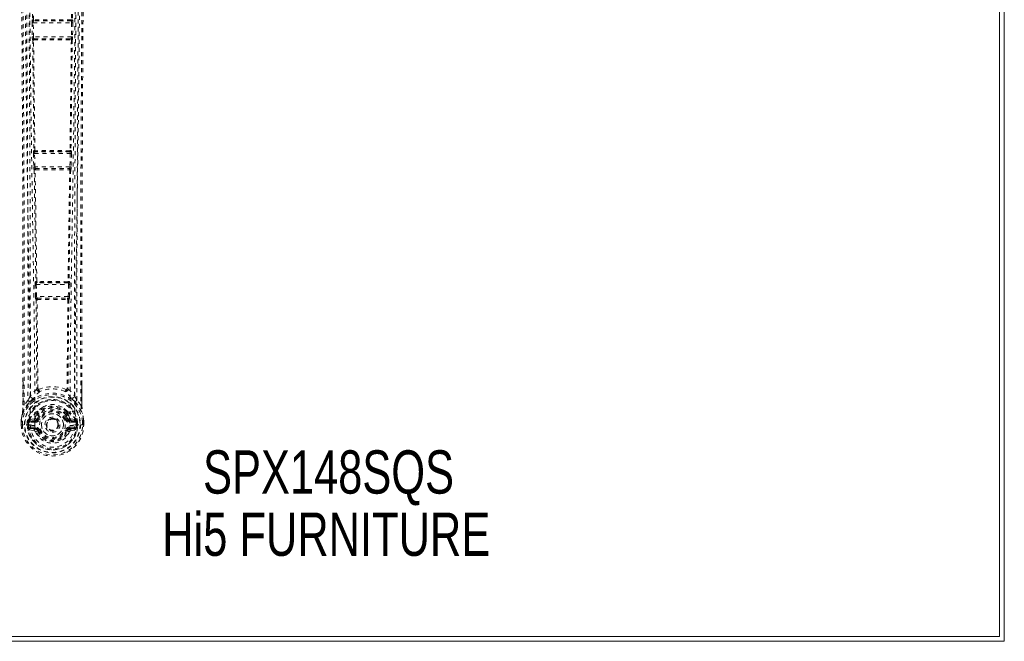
# Model space of a CAD drawing. Header units: inches. Extents: x 43.2 to 90.7, y 26.6 to 74.1.
# Tile 2 of 5: x 66.1 to 90.7, y 26.6 to 42.1. Entities that reach past the tile are written whole.
import ezdxf

# ---------------------------------------------------------------- set-up
doc = ezdxf.new("R2010")
doc.units = ezdxf.units.IN
doc.header["$MEASUREMENT"] = 0
doc.linetypes.add('SLD-Dashed', pattern=[0.075, 0.05, -0.025])
doc.linetypes.add('SLD-Solid', pattern=[0])
doc.layers.add('HI5-SYMBOLTEXT', color=5, linetype='SLD-Solid')
doc.styles.add('SLDTEXTSTYLE0', font='TXT', dxfattribs={"width": 0.75})

# ---------------------------------------------------------------- blocks, each defined once
blk = doc.blocks.new('SW_NOTE_0')
at = {"layer": 'HI5-SYMBOLTEXT', "color": 0, "char_height": 1.08, "attachment_point": 1, "style": 'SLDTEXTSTYLE0'}
for s, insert in [('SPX148SQS', (0, 1.392)), ('Hi5 FURNITURE', (-1.018, -0.16))]:
    blk.add_mtext(s, dxfattribs=dict(at, insert=insert))

msp = doc.modelspace()

# ---------------------------------------------------------------- linework, layer by layer
at = {"color": 7, "linetype": 'SLD-Solid', "lineweight": 15}
for p, q in [((90.576, 26.729), (90.576, 73.993)), ((90.576, 26.729), (90.576, 73.993)), ((90.695, 26.611), (90.695, 74.111)), ((43.195, 26.611), (90.695, 26.611)), ((43.313, 26.729), (90.576, 26.729)), ((43.313, 26.729), (90.576, 26.729))]:
    msp.add_line(p, q, dxfattribs=at)
at = {"color": 7, "linetype": 'SLD-Dashed', "lineweight": 0}
for p, q in [((66.432, 44.85), (66.447, 42.114)), ((66.469, 42.113), (66.454, 44.849)), ((67.435, 44.849), (67.42, 42.113)), ((67.457, 44.85), (67.442, 42.114)), ((66.436, 42.037), (66.441, 41.684)), ((66.447, 42.114), (66.442, 42.112)), ((66.466, 42.037), (67.423, 42.037)), ((66.471, 41.685), (66.466, 42.037)), ((66.472, 42.082), (66.477, 42.085)), ((67.417, 42.082), (66.472, 42.082)), ((66.481, 42.085), (66.481, 42.085)), ((67.408, 42.085), (67.409, 42.085)), ((67.412, 42.085), (67.417, 42.082)), ((67.423, 42.037), (67.418, 41.685)), ((67.442, 42.114), (67.447, 42.112)), ((67.453, 42.037), (67.448, 41.684)), ((66.45, 41.609), (66.451, 41.609)), ((66.451, 41.609), (66.483, 38.852)), ((67.418, 41.685), (66.471, 41.685)), ((66.506, 38.85), (66.473, 41.607)), ((66.481, 41.639), (66.48, 41.64)), ((66.48, 41.64), (67.41, 41.64)), ((66.486, 41.639), (66.485, 41.639)), ((67.416, 41.607), (67.383, 38.85)), ((67.404, 41.639), (67.404, 41.639)), ((67.438, 41.609), (67.406, 38.852)), ((67.41, 41.64), (67.408, 41.639)), ((67.439, 41.609), (67.438, 41.609)), ((66.483, 38.852), (66.477, 38.849)), ((66.507, 38.82), (66.513, 38.823)), ((67.383, 38.82), (66.507, 38.82)), ((67.376, 38.823), (67.383, 38.82)), ((67.406, 38.852), (67.412, 38.849)), ((66.471, 38.774), (66.478, 38.447)), ((66.5, 38.775), (67.389, 38.775)), ((66.508, 38.447), (66.5, 38.775)), ((67.389, 38.775), (67.381, 38.447)), ((67.419, 38.774), (67.411, 38.447)), ((66.488, 38.372), (66.49, 38.371)), ((67.381, 38.447), (66.508, 38.447)), ((66.52, 38.402), (66.518, 38.403)), ((66.518, 38.403), (67.372, 38.403)), ((67.372, 38.403), (67.369, 38.402)), ((67.401, 38.372), (67.399, 38.371)), ((66.512, 35.508), (66.52, 35.213)), ((66.531, 35.586), (66.52, 35.582)), ((66.541, 35.508), (67.348, 35.508)), ((66.549, 35.214), (66.541, 35.508)), ((66.55, 35.553), (66.561, 35.557)), ((67.339, 35.553), (66.55, 35.553)), ((66.559, 35.58), (66.56, 35.58)), ((67.328, 35.557), (67.339, 35.553)), ((67.348, 35.508), (67.34, 35.214)), ((67.358, 35.586), (67.369, 35.582)), ((67.377, 35.508), (67.369, 35.213)), ((66.52, 35.213), (66.521, 35.185)), ((66.533, 35.138), (66.537, 35.137)), ((66.537, 35.137), (66.557, 32.917)), ((67.34, 35.214), (66.549, 35.214)), ((66.581, 32.914), (66.56, 35.134)), ((66.567, 35.168), (66.563, 35.169)), ((66.563, 35.169), (67.327, 35.169)), ((66.567, 35.14), (66.567, 35.14)), ((67.329, 35.134), (67.309, 32.914)), ((67.327, 35.169), (67.322, 35.168)), ((67.352, 35.137), (67.332, 32.917)), ((67.356, 35.138), (67.352, 35.137)), ((67.369, 35.213), (67.368, 35.185)), ((66.208, 32.505), (66.209, 33.08)), ((67.681, 33.113), (67.681, 32.505)), ((66.553, 32.9), (66.553, 32.9)), ((66.58, 32.914), (66.58, 32.913)), ((67.309, 32.913), (67.309, 32.914)), ((67.336, 32.9), (67.336, 32.9)), ((66.334, 32.621), (66.238, 32.506)), ((67.651, 32.506), (67.555, 32.621)), ((66.558, 32.273), (66.514, 32.18)), ((66.558, 32.311), (66.558, 32.273)), ((66.563, 32.335), (66.575, 32.354)), ((66.612, 32.256), (66.571, 32.169)), ((66.581, 32.308), (66.581, 32.27)), ((67.318, 32.169), (67.277, 32.256)), ((67.308, 32.27), (67.308, 32.308)), ((67.314, 32.354), (67.326, 32.335)), ((67.331, 32.311), (67.331, 32.273)), ((67.692, 32.309), (67.695, 32.292)), ((66.165, 32.008), (66.166, 32.086)), ((66.165, 32.008), (66.169, 32.008)), ((66.167, 32.132), (66.166, 32.137)), ((66.166, 32.086), (66.166, 32.086)), ((66.167, 32.085), (66.169, 32.135)), ((66.167, 32.086), (66.167, 32.007)), ((66.222, 32.008), (66.169, 32.008)), ((66.195, 32.085), (66.195, 32.008)), ((66.391, 32.007), (66.222, 32.008)), ((66.316, 32.008), (66.317, 32.081)), ((66.317, 32.081), (66.346, 32.08)), ((66.317, 32.081), (66.317, 32.081)), ((66.346, 32.079), (66.346, 32.008)), ((66.351, 32.008), (66.346, 32.008)), ((66.347, 32.08), (66.35, 32.106)), ((66.347, 32.08), (66.352, 32.1)), ((66.352, 32.084), (66.351, 32.008)), ((66.351, 32.008), (66.351, 32.008)), ((66.352, 32.1), (66.352, 32.084)), ((66.36, 32.125), (66.358, 32.122)), ((66.36, 32.125), (66.37, 32.136)), ((66.36, 32.125), (66.36, 32.125)), ((66.486, 32.157), (66.37, 32.136)), ((66.37, 32.136), (66.37, 32.136)), ((66.37, 32.136), (66.371, 32.136)), ((66.387, 32.103), (66.516, 32.128)), ((66.387, 32.103), (66.387, 32.073)), ((66.516, 32.103), (66.387, 32.103)), ((66.516, 32.073), (66.387, 32.073)), ((66.391, 32.007), (66.391, 32.007)), ((66.399, 31.951), (66.399, 31.921)), ((66.399, 31.951), (66.516, 31.951)), ((66.516, 32.128), (66.516, 32.103)), ((66.516, 32.073), (66.516, 32.103)), ((66.516, 31.951), (66.516, 31.921)), ((66.571, 32.169), (66.598, 32.158)), ((66.788, 32.012), (66.789, 32.027)), ((66.788, 32.002), (66.788, 32.012)), ((67.291, 32.158), (67.318, 32.169)), ((67.318, 32.169), (67.33, 32.15)), ((67.373, 32.128), (67.502, 32.103)), ((67.373, 32.128), (67.373, 32.103)), ((67.502, 32.103), (67.373, 32.103)), ((67.373, 32.073), (67.373, 32.103)), ((67.502, 32.073), (67.373, 32.073)), ((67.373, 31.951), (67.373, 31.921)), ((67.373, 31.951), (67.49, 31.951)), ((67.403, 32.157), (67.519, 32.136)), ((67.49, 31.921), (67.49, 31.951)), ((67.499, 32.008), (67.498, 32.007)), ((67.499, 32.008), (67.644, 32.008)), ((67.502, 32.073), (67.502, 32.103)), ((67.528, 32.126), (67.519, 32.136)), ((67.531, 32.122), (67.528, 32.126)), ((67.537, 32.1), (67.538, 32.084)), ((67.543, 32.08), (67.537, 32.1)), ((67.538, 32.084), (67.538, 32.008)), ((67.538, 32.008), (67.543, 32.008)), ((67.543, 32.08), (67.573, 32.081)), ((67.543, 32.008), (67.543, 32.079)), ((67.573, 32.081), (67.573, 32.08)), ((67.573, 32.08), (67.573, 32.008)), ((67.644, 32.008), (67.667, 32.008)), ((67.667, 32.008), (67.72, 32.008)), ((67.695, 32.008), (67.694, 32.085)), ((67.72, 32.008), (67.724, 32.008)), ((67.723, 32.132), (67.722, 32.137)), ((67.723, 32.007), (67.722, 32.087)), ((67.724, 32.086), (67.724, 32.086)), ((67.724, 32.008), (67.724, 32.086)), ((66.369, 31.885), (66.488, 31.861)), ((66.516, 31.901), (66.399, 31.921)), ((66.399, 31.921), (66.516, 31.921)), ((66.516, 31.901), (66.516, 31.921)), ((66.521, 31.834), (66.576, 31.857)), ((66.576, 31.857), (66.572, 31.864)), ((66.598, 31.867), (66.576, 31.857)), ((67.313, 31.857), (67.291, 31.867)), ((67.49, 31.921), (67.373, 31.901)), ((67.373, 31.901), (67.373, 31.921)), ((67.373, 31.921), (67.49, 31.921)), ((67.401, 31.861), (67.52, 31.885))]:
    msp.add_line(p, q, dxfattribs=at)
at = {"color": 7, "linetype": 'SLD-Dashed', "lineweight": 0, "flags": 128}
for points in [[(66.209, 33.08), (66.209, 36.754), (66.189, 41.004), (66.164, 45.253), (66.138, 49.503)], [(66.238, 32.506), (66.242, 33.842), (66.242, 35.196), (66.239, 36.574), (66.235, 37.9), (66.229, 39.266), (66.221, 40.632), (66.214, 41.933), (66.207, 43.086), (66.202, 43.892), (66.194, 45.217), (66.187, 46.359), (66.18, 47.449), (66.174, 48.497), (66.168, 49.503)], [(66.257, 49.409), (66.254, 46.966), (66.258, 44.524), (66.272, 42.084), (66.298, 39.646), (66.325, 37.732), (66.355, 35.821), (66.381, 33.912), (66.391, 32.007)], [(67.633, 49.409), (67.635, 46.966), (67.631, 44.524), (67.617, 42.084), (67.591, 39.646), (67.564, 37.732), (67.534, 35.821), (67.508, 33.912), (67.498, 32.008)], [(67.722, 49.503), (67.716, 48.568), (67.71, 47.596), (67.704, 46.588), (67.699, 45.819), (67.698, 45.717), (67.698, 45.614), (67.697, 45.511), (67.697, 45.408), (67.696, 45.305), (67.695, 45.18), (67.693, 44.813), (67.691, 44.478), (67.689, 44.175), (67.687, 43.903), (67.684, 43.396), (67.681, 42.951), (67.677, 42.294), (67.674, 41.694), (67.671, 41.153), (67.667, 40.545), (67.664, 39.925), (67.658, 38.727), (67.653, 37.451), (67.649, 36.219), (67.647, 34.978), (67.648, 33.728), (67.651, 32.506)], [(67.752, 49.503), (67.726, 45.253), (67.7, 41.004), (67.68, 36.754), (67.681, 33.113)], [(66.508, 31.99), (66.498, 33.926), (66.471, 35.865), (66.439, 37.807), (66.409, 39.751), (66.386, 41.697), (66.369, 44.248), (66.363, 46.8), (66.365, 49.354)], [(67.524, 49.354), (67.526, 46.916), (67.522, 44.48), (67.506, 42.045), (67.478, 39.612), (67.449, 37.703), (67.417, 35.796), (67.391, 33.891), (67.382, 31.99)], [(66.264, 48.436), (66.268, 47.825), (66.272, 47.178), (66.276, 46.496), (66.28, 45.779), (66.285, 45.037), (66.285, 44.937), (66.286, 44.837), (66.287, 44.736), (66.287, 44.635), (66.288, 44.533), (66.289, 44.404), (66.291, 44.019), (66.293, 43.676), (66.295, 43.376), (66.297, 43.117), (66.298, 42.975), (66.298, 42.85), (66.299, 42.742), (66.3, 42.651), (66.3, 42.578), (66.301, 42.521), (66.301, 42.391), (66.302, 42.216), (66.306, 41.694), (66.309, 41.212), (66.31, 40.982), (66.311, 40.763), (66.312, 40.554), (66.314, 40.294), (66.315, 40.032), (66.317, 39.776), (66.318, 39.527), (66.324, 38.408), (66.329, 37.218), (66.333, 36.078), (66.336, 34.923), (66.336, 33.759), (66.334, 32.621)], [(66.324, 48.437), (66.348, 44.51), (66.372, 40.584), (66.391, 36.658), (66.394, 32.733)], [(67.495, 32.733), (67.498, 36.658), (67.517, 40.584), (67.541, 44.51), (67.565, 48.437)], [(67.555, 32.621), (67.553, 33.379), (67.553, 34.173), (67.554, 35.004), (67.555, 35.871), (67.558, 36.722), (67.561, 37.439), (67.564, 38.124), (67.567, 38.86), (67.572, 39.646), (67.573, 39.887), (67.574, 40.133), (67.576, 40.383), (67.577, 40.601), (67.578, 40.778), (67.579, 40.963), (67.58, 41.157), (67.582, 41.36), (67.584, 41.769), (67.587, 42.209), (67.59, 42.681), (67.59, 42.774), (67.59, 42.797), (67.59, 42.814), (67.591, 42.837), (67.591, 42.866), (67.591, 42.902), (67.591, 42.943), (67.592, 43.09), (67.593, 43.283), (67.595, 43.484), (67.596, 43.718), (67.598, 43.987), (67.599, 44.101), (67.599, 44.221), (67.6, 44.346), (67.601, 44.476), (67.601, 44.559), (67.602, 44.639), (67.607, 45.474), (67.612, 46.278), (67.617, 47.04), (67.621, 47.76), (67.625, 48.436)], [(66.466, 42.037), (66.461, 42.037), (66.455, 42.037), (66.45, 42.037), (66.446, 42.037), (66.442, 42.037), (66.439, 42.037), (66.437, 42.037), (66.436, 42.037)], [(66.469, 42.113), (66.463, 42.11), (66.46, 42.105), (66.458, 42.101), (66.458, 42.096), (66.46, 42.091), (66.465, 42.088), (66.47, 42.086), (66.477, 42.085)], [(66.469, 42.113), (66.471, 42.11), (66.472, 42.109), (66.473, 42.109), (66.474, 42.109)], [(67.412, 42.085), (67.419, 42.086), (67.424, 42.088), (67.429, 42.091), (67.431, 42.096), (67.431, 42.101), (67.429, 42.105), (67.426, 42.11), (67.42, 42.113)], [(67.415, 42.109), (67.416, 42.109), (67.417, 42.109), (67.418, 42.11), (67.42, 42.113)], [(67.453, 42.037), (67.452, 42.037), (67.45, 42.037), (67.447, 42.037), (67.443, 42.037), (67.439, 42.037), (67.434, 42.037), (67.428, 42.037), (67.423, 42.037)], [(66.471, 41.685), (66.461, 41.685), (66.451, 41.685), (66.444, 41.684), (66.441, 41.684)], [(66.444, 41.684), (66.442, 41.671), (66.442, 41.665)], [(66.481, 41.639), (66.474, 41.638), (66.468, 41.636), (66.464, 41.632), (66.461, 41.626), (66.461, 41.621), (66.463, 41.616), (66.467, 41.611), (66.473, 41.607)], [(66.479, 41.612), (66.478, 41.612), (66.477, 41.612), (66.476, 41.611), (66.473, 41.607)], [(67.416, 41.607), (67.422, 41.611), (67.426, 41.616), (67.428, 41.621), (67.428, 41.626), (67.426, 41.632), (67.421, 41.636), (67.415, 41.638), (67.408, 41.639)], [(67.416, 41.607), (67.414, 41.611), (67.412, 41.612), (67.411, 41.612), (67.41, 41.612)], [(67.448, 41.684), (67.445, 41.684), (67.438, 41.685), (67.428, 41.685), (67.418, 41.685)], [(67.447, 41.665), (67.447, 41.671), (67.445, 41.684)], [(66.506, 38.85), (66.5, 38.847), (66.497, 38.843), (66.495, 38.838), (66.495, 38.834), (66.497, 38.829), (66.501, 38.826), (66.507, 38.824), (66.513, 38.823)], [(67.376, 38.823), (67.382, 38.824), (67.388, 38.826), (67.392, 38.829), (67.394, 38.834), (67.394, 38.838), (67.393, 38.843), (67.389, 38.847), (67.383, 38.85)], [(67.378, 38.846), (67.379, 38.846), (67.38, 38.846), (67.381, 38.847), (67.383, 38.85)], [(66.5, 38.775), (66.495, 38.775), (66.49, 38.775), (66.485, 38.774), (66.48, 38.774), (66.477, 38.774), (66.474, 38.774), (66.472, 38.774), (66.471, 38.774)], [(67.419, 38.774), (67.417, 38.774), (67.415, 38.774), (67.412, 38.774), (67.409, 38.774), (67.404, 38.774), (67.399, 38.775), (67.394, 38.775), (67.389, 38.775)], [(66.508, 38.447), (66.497, 38.447), (66.488, 38.447), (66.481, 38.447), (66.478, 38.447)], [(66.48, 38.447), (66.479, 38.432), (66.479, 38.428)], [(66.49, 38.371), (66.511, 36.978), (66.531, 35.586)], [(66.52, 38.402), (66.513, 38.401), (66.507, 38.398), (66.502, 38.394), (66.5, 38.388), (66.5, 38.383), (66.502, 38.377), (66.507, 38.373), (66.513, 38.369)], [(66.519, 38.374), (66.518, 38.374), (66.517, 38.374), (66.515, 38.373), (66.513, 38.369)], [(66.554, 35.584), (66.534, 36.976), (66.513, 38.369)], [(67.376, 38.369), (67.355, 36.976), (67.335, 35.584)], [(67.399, 38.371), (67.378, 36.978), (67.358, 35.586)], [(67.376, 38.369), (67.383, 38.373), (67.387, 38.377), (67.389, 38.383), (67.389, 38.388), (67.387, 38.394), (67.382, 38.398), (67.376, 38.401), (67.369, 38.402)], [(67.411, 38.447), (67.408, 38.447), (67.401, 38.447), (67.392, 38.447), (67.381, 38.447)], [(67.41, 38.428), (67.41, 38.432), (67.409, 38.447)], [(66.541, 35.508), (66.536, 35.508), (66.531, 35.508), (66.526, 35.508), (66.522, 35.508), (66.518, 35.508), (66.515, 35.508), (66.513, 35.508), (66.512, 35.508)], [(66.554, 35.584), (66.549, 35.581), (66.545, 35.577), (66.543, 35.572), (66.543, 35.568), (66.545, 35.564), (66.549, 35.56), (66.555, 35.558), (66.561, 35.557)], [(67.328, 35.557), (67.335, 35.558), (67.34, 35.56), (67.344, 35.564), (67.346, 35.568), (67.346, 35.572), (67.344, 35.577), (67.34, 35.581), (67.335, 35.584)], [(67.33, 35.58), (67.331, 35.58), (67.331, 35.58), (67.333, 35.581), (67.335, 35.584)], [(67.377, 35.508), (67.376, 35.508), (67.374, 35.508), (67.371, 35.508), (67.367, 35.508), (67.363, 35.508), (67.358, 35.508), (67.353, 35.508), (67.348, 35.508)], [(66.549, 35.214), (66.539, 35.214), (66.53, 35.213), (66.523, 35.213), (66.52, 35.213)], [(66.567, 35.168), (66.56, 35.167), (66.554, 35.164), (66.549, 35.16), (66.547, 35.154), (66.547, 35.149), (66.55, 35.143), (66.554, 35.138), (66.56, 35.134)], [(66.567, 35.14), (66.566, 35.14), (66.565, 35.139), (66.563, 35.138), (66.56, 35.134)], [(67.329, 35.134), (67.335, 35.138), (67.339, 35.143), (67.342, 35.149), (67.342, 35.154), (67.34, 35.16), (67.335, 35.164), (67.329, 35.167), (67.322, 35.168)], [(67.329, 35.134), (67.326, 35.138), (67.325, 35.139), (67.324, 35.14), (67.323, 35.14)], [(67.369, 35.213), (67.366, 35.213), (67.359, 35.213), (67.35, 35.214), (67.34, 35.214)], [(66.212, 33.08), (66.211, 32.837), (66.21, 32.506)], [(67.679, 32.506), (67.678, 32.784), (67.677, 33.023), (67.677, 33.113)], [(66.553, 32.9), (66.468, 32.821), (66.394, 32.733)], [(66.472, 32.669), (66.481, 32.677), (66.487, 32.684)], [(66.553, 32.9), (66.555, 32.889), (66.56, 32.88), (66.566, 32.874), (66.574, 32.871), (66.582, 32.872), (66.59, 32.877), (66.596, 32.884), (66.6, 32.894)], [(67.289, 32.894), (67.293, 32.884), (67.3, 32.877), (67.307, 32.872), (67.315, 32.871), (67.323, 32.874), (67.33, 32.88), (67.334, 32.889), (67.336, 32.9)], [(67.336, 32.9), (67.421, 32.821), (67.495, 32.733)], [(67.417, 32.669), (67.408, 32.677), (67.402, 32.684)], [(66.196, 32.303), (66.276, 32.458), (66.377, 32.581)], [(66.2, 32.336), (66.205, 32.39), (66.208, 32.505)], [(66.208, 32.505), (66.208, 32.506), (66.209, 32.506), (66.212, 32.506), (66.215, 32.506), (66.22, 32.506), (66.225, 32.506), (66.231, 32.506), (66.238, 32.506)], [(66.705, 32.45), (66.652, 32.42), (66.575, 32.354)], [(67.314, 32.354), (67.237, 32.42), (67.183, 32.45)], [(67.512, 32.581), (67.613, 32.458), (67.693, 32.303)], [(67.681, 32.505), (67.681, 32.506), (67.68, 32.506), (67.677, 32.506), (67.674, 32.506), (67.67, 32.506), (67.664, 32.506), (67.658, 32.506), (67.651, 32.506)], [(66.196, 32.303), (66.18, 32.229), (66.167, 32.137)], [(66.167, 32.132), (66.179, 32.221), (66.194, 32.292)], [(66.194, 32.292), (66.198, 32.312), (66.2, 32.336)], [(66.196, 32.303), (66.195, 32.297), (66.194, 32.292)], [(66.558, 32.311), (66.562, 32.334), (66.563, 32.335)], [(67.326, 32.335), (67.327, 32.334), (67.331, 32.311)], [(67.331, 32.273), (67.354, 32.231), (67.375, 32.18)], [(67.695, 32.292), (67.695, 32.297), (67.693, 32.303)], [(67.722, 32.137), (67.709, 32.229), (67.693, 32.303)], [(67.723, 32.132), (67.71, 32.221), (67.695, 32.292)], [(66.195, 32.085), (66.189, 32.085), (66.183, 32.086), (66.177, 32.086), (66.172, 32.086), (66.169, 32.086), (66.166, 32.085), (66.165, 32.085), (66.166, 32.086)], [(66.195, 32.008), (66.188, 32.008), (66.182, 32.008), (66.177, 32.008), (66.172, 32.008), (66.168, 32.008), (66.166, 32.008), (66.165, 32.008), (66.165, 32.008)], [(66.167, 32.137), (66.167, 32.138), (66.168, 32.138), (66.169, 32.138), (66.169, 32.136), (66.17, 32.127), (66.171, 32.124), (66.172, 32.122), (66.173, 32.121), (66.177, 32.12), (66.178, 32.12), (66.18, 32.119), (66.181, 32.117), (66.182, 32.11), (66.183, 32.105), (66.185, 32.101), (66.191, 32.094), (66.194, 32.09), (66.195, 32.085)], [(66.346, 32.08), (66.346, 32.08), (66.347, 32.08)], [(66.387, 32.073), (66.368, 32.076), (66.352, 32.084)], [(66.356, 31.934), (66.376, 31.947), (66.399, 31.951)], [(66.514, 32.18), (66.5, 32.163), (66.486, 32.157)], [(66.508, 31.99), (66.514, 31.911), (66.539, 31.834), (66.58, 31.763), (66.635, 31.702), (66.702, 31.652), (66.778, 31.616), (66.86, 31.594), (66.945, 31.586), (67.029, 31.594), (67.111, 31.616), (67.187, 31.652), (67.254, 31.702), (67.309, 31.763), (67.35, 31.834), (67.375, 31.911), (67.382, 31.99)], [(66.626, 32.146), (66.62, 32.148), (66.615, 32.15), (66.61, 32.152), (66.606, 32.154), (66.603, 32.156), (66.6, 32.157), (66.599, 32.157), (66.598, 32.158)], [(67.264, 32.146), (67.269, 32.148), (67.274, 32.15), (67.279, 32.152), (67.283, 32.154), (67.286, 32.156), (67.289, 32.157), (67.291, 32.157), (67.291, 32.158)], [(67.375, 32.18), (67.389, 32.163), (67.403, 32.157)], [(67.49, 31.951), (67.513, 31.947), (67.533, 31.934)], [(67.538, 32.084), (67.521, 32.076), (67.502, 32.073)], [(67.543, 32.08), (67.543, 32.08), (67.543, 32.08)], [(67.694, 32.085), (67.696, 32.09), (67.704, 32.101), (67.706, 32.106), (67.706, 32.111), (67.707, 32.115), (67.708, 32.117), (67.709, 32.118), (67.713, 32.12), (67.716, 32.121), (67.718, 32.122), (67.718, 32.123), (67.719, 32.127), (67.72, 32.136), (67.72, 32.137), (67.721, 32.138), (67.722, 32.138), (67.722, 32.137)], [(67.694, 32.085), (67.7, 32.086), (67.706, 32.086), (67.712, 32.086), (67.717, 32.086), (67.72, 32.086), (67.723, 32.086), (67.724, 32.085), (67.724, 32.086)], [(67.724, 32.008), (67.725, 32.008), (67.723, 32.008), (67.721, 32.008), (67.717, 32.008), (67.713, 32.008), (67.707, 32.008), (67.701, 32.008), (67.695, 32.008)], [(66.626, 31.878), (66.62, 31.876), (66.615, 31.874), (66.61, 31.872), (66.606, 31.87), (66.603, 31.869), (66.6, 31.868), (66.599, 31.867), (66.598, 31.867)], [(67.264, 31.878), (67.269, 31.876), (67.274, 31.874), (67.279, 31.872), (67.283, 31.87), (67.286, 31.869), (67.289, 31.868), (67.291, 31.867), (67.291, 31.867)]]:
    msp.add_lwpolyline(points, dxfattribs=at)
at = {"color": 7, "linetype": 'SLD-Dashed', "lineweight": 0}
for radius in [0.7, 0.69, 0.623, 0.32, 0.275, 0.188, 0.156, 0.142, 0.139, 0.138]:
    msp.add_circle((66.945, 32.012), radius, dxfattribs=at)
for centre, radius, start, end in [((66.652, 42.058), 0.216, 165.4529, 185.4413), ((66.472, 42.112), 0.0301, 181.0433, 269.5505), ((66.477, 42.115), 0.0301, 181.0559, 269.53), ((66.465, 42.224), 0.111, 260.7458, 272.1513), ((66.547, 42.05), 0.0814, 156.2934, 188.6194), ((66.945, 7.139), 34.972, 89.2298, 90.7709), ((66.505, 42.104), 0.0306, 171.5751, 218.3421), ((66.48, 42.064), 0.0209, 89.2909, 99.6689), ((66.945, 8.688), 33.4, 89.2042, 90.7957), ((67.385, 42.104), 0.0306, 321.6585, 8.4263), ((67.409, 42.064), 0.0211, 80.3633, 90.6606), ((67.412, 42.115), 0.0301, 270.47, 358.9441), ((67.417, 42.112), 0.0301, 270.4501, 358.9562), ((67.342, 42.05), 0.0814, 351.3812, 23.7067), ((67.424, 42.224), 0.111, 267.8487, 279.254), ((67.237, 42.058), 0.216, 354.5584, 14.5474), ((66.655, 41.67), 0.214, 176.1746, 196.4567), ((66.48, 41.61), 0.0301, 90.4776, 180.6307), ((66.481, 41.609), 0.0301, 90.483, 180.6342), ((66.469, 41.711), 0.104, 260.2031, 272.4228), ((66.553, 41.677), 0.0822, 174.3032, 206.5681), ((66.514, 41.618), 0.0351, 144.017, 189.6801), ((66.945, 75.595), 33.985, 269.2154, 270.7846), ((66.485, 41.663), 0.0246, 260.5072, 270.7066), ((66.945, 75.265), 33.63, 269.218, 270.782), ((67.404, 41.663), 0.0246, 269.3087, 279.481), ((67.375, 41.618), 0.0351, 350.318, 35.985), ((67.408, 41.609), 0.0301, 359.3658, 89.517), ((67.336, 41.677), 0.0821, 333.4116, 5.7171), ((67.409, 41.61), 0.0301, 359.3693, 89.5224), ((67.42, 41.711), 0.104, 267.5772, 279.7969), ((67.234, 41.67), 0.214, 343.5432, 3.8254), ((66.668, 38.796), 0.198, 164.4392, 186.2872), ((66.507, 38.85), 0.0301, 181.4963, 269.5057), ((66.513, 38.853), 0.0301, 181.545, 269.4734), ((66.501, 38.938), 0.0881, 258.2123, 272.9661), ((66.574, 38.788), 0.0749, 154.6894, 189.9442), ((66.512, 38.852), 0.00596, 195.805, 264.3104), ((66.945, 3.747), 35.102, 89.2922, 90.7078), ((66.542, 38.842), 0.0313, 172.3159, 216.7836), ((66.517, 38.799), 0.0244, 89.6873, 98.79), ((66.945, 5.44), 33.386, 89.266, 90.734), ((67.347, 38.842), 0.0313, 323.2172, 7.6819), ((67.372, 38.799), 0.0243, 81.2054, 90.3448), ((67.376, 38.853), 0.0301, 270.5266, 358.455), ((67.388, 38.938), 0.0881, 267.0339, 281.7875), ((67.382, 38.85), 0.0301, 270.5048, 358.4932), ((67.315, 38.788), 0.0749, 350.0547, 25.3117), ((67.221, 38.796), 0.198, 353.7125, 15.5611), ((66.669, 38.434), 0.192, 176.0946, 198.8393), ((66.518, 38.372), 0.0301, 90.554, 181.1103), ((66.52, 38.371), 0.0301, 90.5738, 181.1116), ((66.508, 38.454), 0.0847, 257.7437, 273.1652), ((66.582, 38.44), 0.0743, 174.2793, 210.3336), ((66.556, 38.38), 0.038, 146.4391, 189.1747), ((66.945, 72.262), 33.891, 269.2799, 270.7201), ((66.524, 38.429), 0.0278, 261.0392, 270.7098), ((66.945, 72.093), 33.694, 269.2856, 270.7144), ((67.365, 38.426), 0.025, 268.767, 279.4934), ((67.333, 38.38), 0.038, 350.824, 33.561), ((67.369, 38.371), 0.0301, 358.8884, 89.4262), ((67.37, 38.367), 0.00679, 14.3934, 84.5319), ((67.307, 38.44), 0.0743, 329.6671, 5.7201), ((67.371, 38.372), 0.0301, 358.8897, 89.446), ((67.381, 38.454), 0.0847, 266.8348, 282.2563), ((67.22, 38.434), 0.192, 341.1622, 3.9044), ((66.66, 35.529), 0.149, 158.9504, 188.1473), ((66.55, 35.583), 0.0301, 181.7867, 269.2446), ((66.55, 35.662), 0.0785, 256.0036, 273.0818), ((66.561, 35.587), 0.0301, 181.892, 269.2), ((66.598, 35.521), 0.0582, 146.234, 192.4588), ((66.56, 35.586), 0.00598, 196.9327, 263.9217), ((66.592, 35.576), 0.0331, 172.9672, 213.6138), ((66.944, 0.097), 35.485, 89.377, 90.6206), ((66.565, 35.532), 0.0253, 89.4178, 98.4893), ((66.945, 2.158), 33.401, 89.3485, 90.6515), ((67.297, 35.576), 0.0331, 326.3846, 7.033), ((67.324, 35.53), 0.0274, 81.8609, 90.2413), ((67.328, 35.587), 0.0301, 270.8005, 358.1075), ((67.339, 35.662), 0.0785, 266.9084, 284.0004), ((67.339, 35.583), 0.0301, 270.7712, 358.1975), ((67.291, 35.521), 0.0582, 347.5407, 33.7665), ((67.229, 35.529), 0.149, 351.8521, 21.0502), ((66.604, 35.181), 0.0829, 176.9554, 210.9224), ((66.563, 35.139), 0.0301, 90.8706, 181.4281), ((66.567, 35.137), 0.0301, 90.9056, 181.445), ((66.556, 35.211), 0.0768, 255.605, 273.1205), ((66.608, 35.207), 0.0589, 172.9916, 219.8322), ((66.609, 35.146), 0.0426, 150.0924, 188.6254), ((66.571, 35.197), 0.0296, 261.2471, 271.1041), ((66.944, 69.091), 33.954, 269.3631, 270.6385), ((66.945, 68.956), 33.791, 269.368, 270.632), ((67.318, 35.2), 0.0332, 269.4421, 278.2142), ((67.28, 35.146), 0.0426, 351.3751, 29.9048), ((67.322, 35.137), 0.0301, 358.5553, 89.0942), ((67.281, 35.207), 0.0589, 320.1686, 7.0076), ((67.326, 35.139), 0.0301, 358.5719, 89.1294), ((67.333, 35.211), 0.0768, 266.8799, 284.3946), ((67.285, 35.181), 0.0829, 329.0783, 3.0446), ((66.945, 31.995), 0.963, 69.0616, 110.948), ((66.945, 32.012), 0.788, 9.1184, 170.8816), ((66.945, 32.012), 0.753, 5.5814, 174.4205), ((72.49, 29.411), 6.942, 151.4114, 152.4564), ((66.455, 32.735), 0.0608, 182.1742, 301.9473), ((67.212, 32.176), 0.885, 130.8583, 144.9883), ((66.527, 32.915), 0.0299, 329.4683, 4.3711), ((66.614, 32.903), 0.0608, 183.3101, 288.1479), ((66.577, 32.989), 0.0746, 254.2321, 272.2095), ((66.606, 32.919), 0.026, 193.397, 258.5583), ((66.686, 32.916), 0.0884, 194.2813, 232.8742), ((66.945, 32.064), 0.841, 68.2527, 111.7503), ((67.275, 32.903), 0.0608, 251.8522, 356.6898), ((67.203, 32.916), 0.0884, 307.134, 345.7105), ((66.677, 32.176), 0.885, 35.0116, 49.1435), ((67.284, 32.918), 0.0249, 279.8092, 348.1838), ((67.312, 32.989), 0.0746, 267.7956, 285.77), ((67.36, 32.914), 0.0278, 174.3045, 211.868), ((67.434, 32.735), 0.0608, 238.054, 357.8225), ((61.403, 29.413), 6.939, 27.5434, 28.5888), ((62.501, 33.171), 3.796, 346.776, 349.9164), ((63.115, 32.604), 3.097, 355.0392, 358.2137), ((66.945, 32.012), 0.632, 6.2981, 173.7019), ((67.029, 33.301), 0.972, 224.3611, 227.8194), ((66.945, 32.012), 0.602, 6.4998, 169.3934), ((67.913, 31.01), 2.197, 130.9804, 134.3672), ((66.945, 32.002), 0.451, 36.3983, 143.6019), ((66.945, 31.98), 0.498, 44.711, 135.289), ((66.945, 32.046), 0.47, 59.4272, 120.6383), ((65.977, 31.011), 2.196, 45.6321, 49.0206), ((66.86, 33.301), 0.972, 312.1803, 315.6388), ((71.387, 33.171), 3.795, 190.0832, 193.2248), ((70.533, 32.592), 2.855, 181.7277, 185.6805), ((69.005, 32.482), 1.325, 179.0046, 187.5058), ((66.801, 31.927), 0.483, 117.9633, 155.8052), ((66.747, 31.92), 0.434, 115.8001, 150.152), ((66.579, 32.383), 0.0746, 253.7659, 271.8363), ((66.579, 32.344), 0.0745, 253.7204, 271.8268), ((66.589, 32.276), 0.0305, 185.9512, 319.0154), ((66.617, 32.365), 0.0441, 194.6091, 232.9525), ((66.613, 32.308), 0.0316, 134.5906, 179.2863), ((66.615, 32.302), 0.0466, 224.3541, 266.137), ((66.945, 32.012), 0.376, 22.774, 157.226), ((66.945, 32.017), 0.41, 35.7165, 144.3052), ((66.945, 32.012), 0.346, 22.774, 157.226), ((66.945, 32.012), 0.275, 360, 180), ((67.301, 32.276), 0.0305, 220.9363, 354.0463), ((67.275, 32.302), 0.0463, 273.6887, 315.7321), ((67.272, 32.365), 0.0441, 307.0473, 345.3926), ((67.276, 32.308), 0.0316, 0.7129, 45.4124), ((67.31, 32.383), 0.0746, 268.1564, 286.2414), ((67.31, 32.344), 0.0743, 268.1509, 286.3017), ((67.082, 31.922), 0.491, 24.671, 61.722), ((67.142, 31.92), 0.435, 29.8476, 64.1933), ((66.945, 32.012), 0.78, 180, 359.6863), ((66.945, 32.012), 0.78, 180.3208, 359.6784), ((66.97, 32.091), 0.804, 177.045, 180.3859), ((66.945, 32.012), 0.75, 180.321, 359.679), ((66.945, 32.012), 0.629, 180.4095, 359.5861), ((66.945, 32.012), 0.599, 180.4095, 359.5861), ((66.945, 32.012), 0.593, 180.4056, 187.6091), ((66.458, 32.084), 0.107, 159.3729, 171.8145), ((66.386, 32.134), 0.0305, 202.2051, 270.9898), ((66.945, 32.008), 0.554, 180.0503, 359.9568), ((66.501, 32.348), 0.358, 252.1172, 271.0939), ((66.516, 32.158), 0.0299, 180.884, 268.8996), ((66.545, 32.185), 0.031, 189.9989, 328.1919), ((66.511, 32.192), 0.0647, 274.7252, 338.8795), ((66.516, 32.192), 0.089, 270, 337.226), ((66.516, 32.192), 0.119, 270, 337.2265), ((66.516, 31.832), 0.119, 22.7735, 90), ((66.945, 32.012), 0.275, 180, 0), ((66.945, 32.012), 0.157, 65.0098, 110.1679), ((67.373, 32.192), 0.119, 202.7735, 270), ((67.373, 31.832), 0.119, 90, 157.2265), ((67.373, 32.192), 0.089, 202.774, 270), ((67.345, 32.185), 0.031, 211.7533, 350.0614), ((67.374, 32.182), 0.0542, 216.2193, 269.3859), ((67.373, 32.158), 0.0299, 271.0991, 359.1173), ((67.384, 32.379), 0.389, 269.6792, 287.1664), ((67.503, 32.134), 0.0305, 269.0096, 337.7955), ((67.463, 32.093), 0.0745, 5.4291, 23.3835), ((66.945, 32.012), 0.593, 352.3909, 359.5868), ((67.289, 32.098), 0.435, 358.3335, 5.6162), ((66.899, 32.091), 0.825, 359.6554, 2.9133), ((66.561, 31.961), 0.206, 187.6613, 201.6571), ((66.398, 31.891), 0.0299, 88.0485, 192.108), ((66.517, 31.871), 0.0301, 91.4496, 197.6259), ((66.479, 31.817), 0.0457, 22.6618, 78.5142), ((66.516, 31.832), 0.089, 22.774, 90), ((66.51, 31.829), 0.0716, 28.9502, 85.1676), ((66.945, 32.012), 0.459, 202.774, 337.226), ((66.945, 32.012), 0.4, 202.774, 337.226), ((66.945, 32.012), 0.376, 202.774, 337.226), ((66.945, 32.012), 0.346, 202.774, 337.226), ((67.373, 31.832), 0.089, 90, 157.226), ((67.379, 31.83), 0.0714, 94.7341, 157.1509), ((69.334, 36.592), 5.148, 246.8963, 247.5567), ((67.41, 31.817), 0.0456, 101.4029, 157.4211), ((67.373, 31.871), 0.0301, 342.3805, 88.5458), ((67.491, 31.891), 0.0299, 347.8925, 91.9516), ((67.329, 31.961), 0.206, 338.3436, 352.3381)]:
    msp.add_arc(centre, radius, start, end, dxfattribs=at)

# ---------------------------------------------------------------- block references
at = {"layer": 'HI5-SYMBOLTEXT', "color": 5}
msp.add_blockref('SW_NOTE_0', (70.702, 29.982), dxfattribs=at)

doc.saveas('drawing.dxf')
